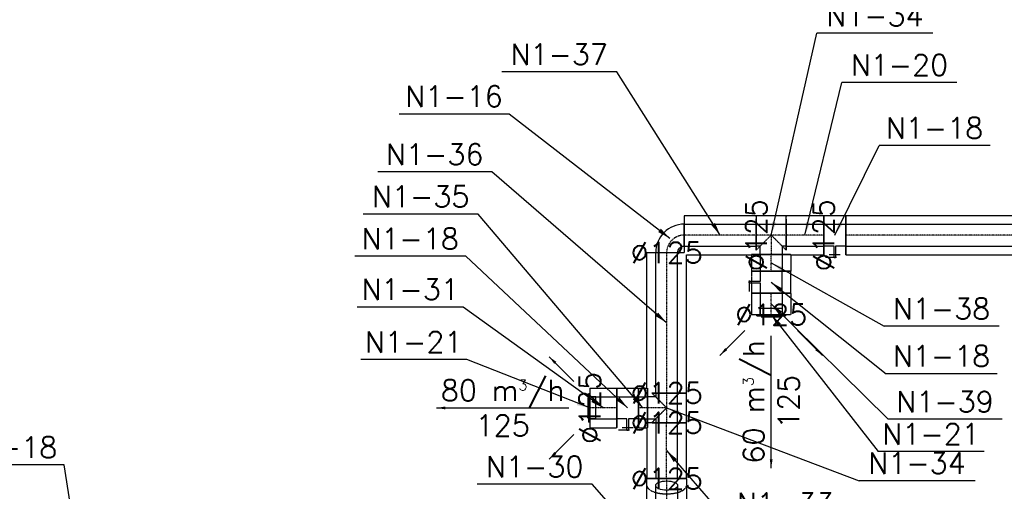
# Model space of a CAD drawing. Header units: millimetres. Extents: x -40063 to 512011, y 350190 to 687060.
# Tile 117 of 256: x 88964 to 94579, y 611710 to 614398. Entities that reach past the tile are written whole.
import ezdxf

# ---------------------------------------------------------------- set-up
doc = ezdxf.new("R2010")
doc.units = ezdxf.units.MM
doc.linetypes.add('DASHDOT', pattern=[1, 0.5, -0.25, 0, -0.25])
doc.linetypes.add('DASHED', pattern=[0.75, 0.5, -0.25])
doc.layers.get('0').update_dxf_attribs({"color": 8})
for name, color, linetype in [('FLUID-N1', 7, 'Continuous'), ('FLUID-N1-120-ARRGR', 7, 'Continuous'), ('FLUID-N1-120-DIM', 7, 'Continuous'), ('FLUID-N1-120-NUM', 7, 'Continuous'), ('FLUID-N1-INS', 7, 'Continuous'), ('FLUID-N1-SYM', 7, 'Continuous')]:
    doc.layers.add(name, color=color, linetype=linetype)
doc.styles.add('FDBES', font='simplex.shx')
doc.dimstyles.new('FDBES', dxfattribs={"dimscale": 50, "dimtxt": 4, "dimasz": 2.5, "dimexe": 0.8, "dimexo": 2, "dimgap": 1, "dimtad": 1, "dimdsep": 46, "dimtxsty": 'FDBES', "dimcen": 2.5, "dimclrd": 4, "dimclre": 5, "dimadec": 0, "dimazin": 0, "dimtfac": 1, "dimtmove": 0, "dimatfit": 3, "dimfxl": 1, "dimarcsym": 0})

# ---------------------------------------------------------------- blocks, each defined once
blk = doc.blocks.new('*U16728')
at = {"color": 5, "linetype": 'Continuous', "lineweight": -2}
for p, q in [((-917, 0), (-917, 62.5)), ((917, 62.5), (917, 0)), ((-917, -62.5), (-917, 0)), ((917, 0), (917, -62.5))]:
    blk.add_line(p, q, dxfattribs=at)
at = {"color": 0, "linetype": 'ByBlock', "lineweight": -2}
for p, q in [((917, 62.5), (-917, 62.5)), ((917, -62.5), (-917, -62.5))]:
    blk.add_line(p, q, dxfattribs=at)
at = {"layer": 'FLUID-N1-INS', "color": 5, "linetype": 'DASHED', "lineweight": -3}
for p, q in [((-917, 62.5), (-917, 112.5)), ((917, 112.5), (-917, 112.5)), ((917, 112.5), (917, 62.5)), ((-917, -112.5), (-917, -62.5)), ((917, -62.5), (917, -112.5)), ((917, -112.5), (-917, -112.5))]:
    blk.add_line(p, q, dxfattribs=at)
at = {"layer": 'FLUID-N1-SYM', "color": 5, "linetype": 'DASHDOT', "lineweight": -3}
blk.add_line((-917, 0), (917, 0), dxfattribs=at)
blk = doc.blocks.new('*U15550')
at = {"color": 0, "linetype": 'ByBlock', "lineweight": -2}
for p, q in [((62.5, 0, -62.5), (-62.5, 0, -62.5)), ((-62.5, 0, 62.5), (-4, 0, 62.5)), ((-31.2, 0, 112.5), (31.2, 0, 112.5)), ((43, 0, 125), (-10.1, 0, 125)), ((-4, 0, 62.5), (-4, 0, 127.5)), ((3.9, 0, 127.5), (-3.9, 0, 127.5)), ((4, 0, 127.5), (3.9, 0, 127.5)), ((4, 0, 127.5), (4, 0, 62.5)), ((4, 0, 62.5), (62.5, 0, 62.5)), ((51.8, 0, 125), (43, 0, 125)), ((-3.9, 0, 127.5), (-4, 0, 127.5))]:
    blk.add_line(p, q, dxfattribs=at)
at = {"layer": 'FLUID-N1-INS', "color": 5, "linetype": 'DASHED', "lineweight": -3}
for p, q in [((-62.5, 0, 112.5), (-62.5, 0, -112.5)), ((62.5, 0, -112.5), (-62.5, 0, -112.5)), ((62.5, 0, -112.5), (62.5, 0, 112.5))]:
    blk.add_line(p, q, dxfattribs=at)
blk = doc.blocks.new('*U15599')
at = {"color": 5, "linetype": 'Continuous', "lineweight": -2}
for p, q in [((-107.5, 0), (-107.5, 62.5)), ((107.5, 62.5), (107.5, 0)), ((-107.5, -62.5), (-107.5, 0)), ((107.5, 0), (107.5, -62.5))]:
    blk.add_line(p, q, dxfattribs=at)
at = {"color": 0, "linetype": 'ByBlock', "lineweight": -2}
for p, q in [((107.5, 62.5), (-107.5, 62.5)), ((107.5, -62.5), (-107.5, -62.5))]:
    blk.add_line(p, q, dxfattribs=at)
at = {"layer": 'FLUID-N1-INS', "color": 5, "linetype": 'DASHED', "lineweight": -3}
for p, q in [((-107.5, 62.5), (-107.5, 112.5)), ((107.5, 112.5), (-107.5, 112.5)), ((107.5, 110.5), (107.5, 103.9)), ((107.5, 93.5), (107.5, 62.5)), ((-107.5, -112.5), (-107.5, -62.5)), ((107.5, -62.5), (107.5, -85)), ((80, -112.5), (-107.5, -112.5))]:
    blk.add_line(p, q, dxfattribs=at)
at = {"layer": 'FLUID-N1-SYM', "color": 5, "linetype": 'DASHDOT', "lineweight": -3}
blk.add_line((-107.5, 0), (107.5, 0), dxfattribs=at)
blk = doc.blocks.new('*U15600')
at = {"color": 5, "linetype": 'Continuous', "lineweight": -2}
for p, q in [((-48, 62.5), (-48, 0)), ((48, 0), (48, 62.5)), ((-48, 0), (-48, -62.5)), ((48, -62.5), (48, 0))]:
    blk.add_line(p, q, dxfattribs=at)
at = {"color": 0, "linetype": 'ByBlock', "lineweight": -2}
for p, q in [((48, 62.5), (-48, 62.5)), ((48, -62.5), (-48, -62.5))]:
    blk.add_line(p, q, dxfattribs=at)
at = {"layer": 'FLUID-N1-INS', "color": 5, "linetype": 'DASHED', "lineweight": -3}
for p, q in [((-48, 112.5), (-48, 62.5)), ((45.5, 112.5), (-48, 112.5)), ((48, 62.5), (48, 112.5)), ((-48, -62.5), (-48, -112.5)), ((48, -112.5), (48, -62.5)), ((45.5, -112.5), (-48, -112.5))]:
    blk.add_line(p, q, dxfattribs=at)
at = {"layer": 'FLUID-N1-SYM', "color": 5, "linetype": 'DASHDOT', "lineweight": -3}
for p in [(-48, 0), (45.5, 0)]:
    blk.add_line(p, (48, 0), dxfattribs=at)
blk = doc.blocks.new('*U15566')
at = {"color": 0, "linetype": 'ByBlock', "lineweight": -2}
for p, q in [((-85, 62.5), (-62.5, 62.5)), ((-62.5, 62.5), (-62.5, 110)), ((62.5, 110), (62.5, 62.5)), ((62.5, 62.5), (85, 62.5)), ((85, -62.5), (-85, -62.5))]:
    blk.add_line(p, q, dxfattribs=at)
at = {"layer": 'FLUID-N1-INS', "color": 5, "linetype": 'DASHED', "lineweight": -3}
for p, q in [((112.5, 110), (-112.5, 110)), ((-85, 85), (-85, -107.4)), ((-85, 85), (0, 0)), ((0, 0), (85, 85)), ((85, -107.4), (85, 85)), ((-85, -110.5), (-85, -112.5)), ((85, -112.5), (85, -110.5)), ((85, -112.5), (-85, -112.5))]:
    blk.add_line(p, q, dxfattribs=at)
at = {"layer": 'FLUID-N1-SYM', "color": 5, "linetype": 'DASHDOT', "lineweight": -3}
for p, q in [((0, 0), (0, 110)), ((-85, 0), (85, 0))]:
    blk.add_line(p, q, dxfattribs=at)
blk = doc.blocks.new('*U15602')
at = {"color": 5, "linetype": 'Continuous', "lineweight": -2}
for p, q in [((-205.5, 0), (-205.5, 62.5)), ((205.5, 62.5), (205.5, 0)), ((-205.5, -62.5), (-205.5, 0)), ((205.5, 0), (205.5, -62.5))]:
    blk.add_line(p, q, dxfattribs=at)
at = {"color": 0, "linetype": 'ByBlock', "lineweight": -2}
for p, q in [((205.5, 62.5), (-205.5, 62.5)), ((205.5, -62.5), (-205.5, -62.5))]:
    blk.add_line(p, q, dxfattribs=at)
at = {"layer": 'FLUID-N1-INS', "color": 5, "linetype": 'DASHED', "lineweight": -3}
for p, q in [((205.5, 112.5), (-205.5, 112.5)), ((205.5, 112.5), (205.5, 62.5)), ((-205.5, 103.9), (-205.5, 110.5)), ((-205.5, 62.5), (-205.5, 93.5)), ((-205.5, -85), (-205.5, -62.5)), ((205.5, -62.5), (205.5, -100)), ((193, -112.5), (-178, -112.5))]:
    blk.add_line(p, q, dxfattribs=at)
at = {"layer": 'FLUID-N1-SYM', "color": 5, "linetype": 'DASHDOT', "lineweight": -3}
blk.add_line((-205.5, 0), (205.5, 0), dxfattribs=at)
blk = doc.blocks.new('*U16727')
at = {"color": 5, "linetype": 'Continuous', "lineweight": -2}
for p, q in [((81.2, 80), (81.2, 81.2)), ((81.2, -42.5), (81.2, 80)), ((81.2, -43.8), (81.2, -42.5)), ((-80, -81.2), (-81.2, -81.2)), ((42.5, -81.2), (-80, -81.2)), ((43.8, -81.2), (42.5, -81.2))]:
    blk.add_line(p, q, dxfattribs=at)
at = {"color": 0, "linetype": 'ByBlock', "lineweight": -2, "extrusion": (1.10275e-22, 9.92981e-29, -1)}
blk.add_ellipse((81.2, -81.2), major_axis=(-162.5, 0), ratio=1, start_param=0, end_param=1.570797, dxfattribs=at)
at = {"color": 0, "linetype": 'ByBlock', "lineweight": -2}
blk.add_ellipse((81.2, -81.2), major_axis=(0, 37.5), ratio=1, start_param=0, end_param=1.5708, dxfattribs=at)
at = {"layer": 'FLUID-N1-SYM', "color": 5, "linetype": 'DASHDOT', "lineweight": -3, "extrusion": (-2.15551e-33, -3.9596e-49, -1)}
blk.add_ellipse((81.2, -81.2), major_axis=(-100, 0), ratio=1, start_param=0, end_param=1.570796, dxfattribs=at)
blk = doc.blocks.new('*U16726')
at = {"color": 5, "linetype": 'Continuous', "lineweight": -2}
for p, q in [((-400, 62.5), (-400, 0)), ((400, 0), (400, 62.5)), ((-400, 0), (-400, -62.5)), ((400, -62.5), (400, 0))]:
    blk.add_line(p, q, dxfattribs=at)
at = {"color": 0, "linetype": 'ByBlock', "lineweight": -2}
for p, q in [((400, 62.5), (-400, 62.5)), ((400, -62.5), (-400, -62.5))]:
    blk.add_line(p, q, dxfattribs=at)
at = {"layer": 'FLUID-N1-INS', "color": 5, "linetype": 'DASHED', "lineweight": -3}
for p, q in [((400, 112.5), (-387.5, 112.5)), ((400, 62.5), (400, 112.5)), ((-400, 100), (-400, 62.5)), ((-400, -62.5), (-400, -112.5)), ((400, -85), (400, -62.5)), ((372.5, -112.5), (-400, -112.5))]:
    blk.add_line(p, q, dxfattribs=at)
at = {"layer": 'FLUID-N1-SYM', "color": 5, "linetype": 'DASHDOT', "lineweight": -3}
for p, q in [((-400, 0), (372.5, 0)), ((372.5, 0), (400, 0))]:
    blk.add_line(p, q, dxfattribs=at)
blk = doc.blocks.new('*U15605')
at = {"color": 0, "linetype": 'ByBlock', "lineweight": -2}
for p, q in [((62.5, 0, -62.5), (-62.5, 0, -62.5)), ((-62.5, 0, 62.5), (-4, 0, 62.5)), ((-4, 0, 62.5), (-4, 0, 127.5)), ((4, 0, 127.5), (4, 0, 62.5)), ((4, 0, 62.5), (62.5, 0, 62.5)), ((-10.1, 0, 125), (-1.2, 0, 125)), ((-4, 0, 127.5), (4, 0, 127.5)), ((4, 0, 112.5), (-4, 0, 112.5)), ((-1.2, 0, 125), (51.8, 0, 125))]:
    blk.add_line(p, q, dxfattribs=at)
at = {"layer": 'FLUID-N1-INS', "color": 5, "linetype": 'DASHED', "lineweight": -3}
for p, q in [((62.5, 0, -112.5), (-62.5, 0, -112.5)), ((-62.5, 0, -112.5), (-62.5, 0, 112.5)), ((62.5, 0, 112.5), (62.5, 0, -112.5)), ((-62.5, 0, 112.5), (-31.2, 0, 112.5)), ((-31.2, 0, 112.5), (-4, 0, 112.5)), ((4, 0, 112.5), (31.2, 0, 112.5)), ((31.2, 0, 112.5), (62.5, 0, 112.5))]:
    blk.add_line(p, q, dxfattribs=at)
blk = doc.blocks.new('*U16725')
at = {"color": 5, "linetype": 'Continuous', "lineweight": -2}
for p, q in [((-61, 62.5), (-61, 0)), ((61, 0), (61, 62.5)), ((-61, 0), (-61, -62.5)), ((61, -62.5), (61, 0))]:
    blk.add_line(p, q, dxfattribs=at)
at = {"color": 0, "linetype": 'ByBlock', "lineweight": -2}
for p, q in [((61, 62.5), (-61, 62.5)), ((61, -62.5), (-61, -62.5))]:
    blk.add_line(p, q, dxfattribs=at)
at = {"layer": 'FLUID-N1-INS', "color": 5, "linetype": 'DASHED', "lineweight": -3}
for p, q in [((-61, 112.5), (-61, 62.5)), ((61, 112.5), (-61, 112.5)), ((61, 62.5), (61, 112.5)), ((-61, -62.5), (-61, -112.5)), ((61, -112.5), (61, -62.5)), ((61, -112.5), (-61, -112.5))]:
    blk.add_line(p, q, dxfattribs=at)
at = {"layer": 'FLUID-N1-SYM', "color": 5, "linetype": 'DASHDOT', "lineweight": -3}
blk.add_line((-61, 0), (61, 0), dxfattribs=at)
blk = doc.blocks.new('*U16724')
at = {"color": 0, "linetype": 'ByBlock', "lineweight": -2}
for p, q in [((-81, 0, 7), (-79.4, 0, 7)), ((-81, 0, 7), (-81, 0, 0)), ((-79.4, 0, 7), (79.4, 0, 7)), ((-62.5, 0, 0), (-62.5, 0, -35)), ((62.5, 0, -35), (-62.5, 0, -35)), ((-57.5, 0, 12), (-56.4, 0, 12)), ((-56.3, 0, 12), (-57.5, 0, 12)), ((-56.4, 0, 12), (56.4, 0, 12)), ((-55.1, 0, 11.9), (-56.3, 0, 12)), ((-53.9, 0, 11.7), (-55.1, 0, 11.9)), ((-52.7, 0, 11.4), (-53.9, 0, 11.7)), ((-51.6, 0, 11), (-52.7, 0, 11.4)), ((-50.4, 0, 10.5), (-51.6, 0, 11)), ((-49.4, 0, 9.9), (-50.4, 0, 10.5)), ((-48.5, 0, 9.2), (-49.4, 0, 9.9)), ((-47.8, 0, 8.2), (-48.5, 0, 9.2)), ((-47.5, 0, 7), (-47.8, 0, 8.2)), ((47.8, 0, 8.2), (47.5, 0, 7)), ((48.5, 0, 9.2), (47.8, 0, 8.2)), ((49.4, 0, 9.9), (48.5, 0, 9.2)), ((50.4, 0, 10.5), (49.4, 0, 9.9)), ((51.6, 0, 11), (50.4, 0, 10.5)), ((52.7, 0, 11.4), (51.6, 0, 11)), ((53.9, 0, 11.7), (52.7, 0, 11.4)), ((55.1, 0, 11.9), (53.9, 0, 11.7)), ((56.3, 0, 12), (55.1, 0, 11.9)), ((57.5, 0, 12), (56.3, 0, 12)), ((56.4, 0, 12), (57.5, 0, 12)), ((62.5, 0, -35), (62.5, 0, 0)), ((79.4, 0, 7), (81, 0, 7)), ((81, 0, 0), (81, 0, 7))]:
    blk.add_line(p, q, dxfattribs=at)
blk = doc.blocks.new('*U16723')
at = {"color": 5, "linetype": 'Continuous', "lineweight": -2}
for p, q in [((-25, 0), (-25, 62.5)), ((25, 62.5), (25, 0)), ((-25, -62.5), (-25, 0)), ((25, 0), (25, -62.5))]:
    blk.add_line(p, q, dxfattribs=at)
at = {"color": 0, "linetype": 'ByBlock', "lineweight": -2}
for p, q in [((25, 62.5), (-25, 62.5)), ((25, -62.5), (-25, -62.5))]:
    blk.add_line(p, q, dxfattribs=at)
at = {"layer": 'FLUID-N1-INS', "color": 5, "linetype": 'DASHED', "lineweight": -3}
for p, q in [((-25, 62.5), (-25, 112.5)), ((25, 112.5), (-22.5, 112.5)), ((25, 112.5), (25, 62.5)), ((-25, -112.5), (-25, -62.5)), ((25, -62.5), (25, -112.5)), ((25, -112.5), (-22.5, -112.5))]:
    blk.add_line(p, q, dxfattribs=at)
at = {"layer": 'FLUID-N1-SYM', "color": 5, "linetype": 'DASHDOT', "lineweight": -3}
for q in [(25, 0), (-22.5, 0)]:
    blk.add_line((-25, 0), q, dxfattribs=at)
blk = doc.blocks.new('*U16722')
at = {"color": 5, "linetype": 'Continuous', "lineweight": -2}
for p, q in [((-85, 61.3), (-85, 62.5)), ((-85, -6.1), (-85, 12.2)), ((-85, -62.5), (-85, -61.3))]:
    blk.add_line(p, q, dxfattribs=at)
at = {"color": 0, "linetype": 'ByBlock', "lineweight": -2}
for p, q in [((-85, 62.5), (-62.5, 62.5)), ((-62.5, 62.5), (-62.5, 110)), ((62.5, 110), (62.5, 62.5)), ((62.5, 62.5), (85, 62.5)), ((85, -62.5), (-85, -62.5))]:
    blk.add_line(p, q, dxfattribs=at)
at = {"layer": 'FLUID-N1-INS', "color": 5, "linetype": 'DASHED', "lineweight": -3}
for p, q in [((-112.5, 110), (112.5, 110)), ((-85, 62.5), (-85, 85)), ((0, 0), (-85, 85)), ((-85, 12.2), (-85, 61.3)), ((85, 85), (0, 0)), ((85, 85), (85, -112.5)), ((-85, -61.3), (-85, -6.1)), ((-85, -112.5), (-85, -62.5)), ((85, -112.5), (-85, -112.5))]:
    blk.add_line(p, q, dxfattribs=at)
at = {"layer": 'FLUID-N1-SYM', "color": 5, "linetype": 'DASHDOT', "lineweight": -3}
for p, q in [((0, 0), (0, 110)), ((-85, 0), (85, 0))]:
    blk.add_line(p, q, dxfattribs=at)
blk = doc.blocks.new('*U15611')
at = {"color": 0, "linetype": 'ByBlock', "lineweight": -2}
for p, q in [((158.5, 0, -62.5), (-158.5, 0, -62.5)), ((-158.5, 0, 62.5), (158.5, 0, 62.5))]:
    blk.add_line(p, q, dxfattribs=at)
at = {"layer": 'FLUID-N1-INS', "color": 5, "linetype": 'DASHED', "lineweight": -3}
for p, q in [((131, 0, -112.5), (-158.5, 0, -112.5)), ((-158.5, 0, 112.5), (158.5, 0, 112.5)), ((158.5, 0, 112.5), (158.5, 0, -110)), ((-158.5, 0, -112.5), (-158.5, 0, 112.5))]:
    blk.add_line(p, q, dxfattribs=at)
at = {"layer": 'FLUID-N1-SYM', "color": 5, "linetype": 'DASHDOT', "lineweight": -3}
for p, q in [((-158.5, 0), (131, 0)), ((131, 0), (158.5, 0)), ((-158.5, 0), (-151.6, 0))]:
    blk.add_line(p, q, dxfattribs=at)
blk = doc.blocks.new('*U15472')
at = {"color": 0, "linetype": 'ByBlock', "lineweight": -2}
for p, q in [((62.5, 0, -62.5), (-62.5, 0, -62.5)), ((-62.5, 0, 62.5), (-4, 0, 62.5)), ((-31.2, 0, 112.5), (31.2, 0, 112.5)), ((43, 0, 125), (-10.1, 0, 125)), ((-3.9, 0, 127.5), (-4, 0, 127.5)), ((-4, 0, 62.5), (-4, 0, 127.5)), ((3.9, 0, 127.5), (-3.9, 0, 127.5)), ((4, 0, 127.5), (3.9, 0, 127.5)), ((4, 0, 127.5), (4, 0, 62.5)), ((4, 0, 62.5), (62.5, 0, 62.5)), ((51.8, 0, 125), (43, 0, 125))]:
    blk.add_line(p, q, dxfattribs=at)
at = {"layer": 'FLUID-N1-INS', "color": 5, "linetype": 'DASHED', "lineweight": -3}
for p, q in [((62.5, 0, -112.5), (-62.5, 0, -112.5)), ((62.5, 0, -112.5), (62.5, 0, 112.5)), ((-62.5, 0, 112.5), (-62.5, 0, -112.5))]:
    blk.add_line(p, q, dxfattribs=at)
blk = doc.blocks.new('*U16721')
at = {"color": 5, "linetype": 'Continuous', "lineweight": -2}
for p, q in [((-76.5, 0), (-76.5, 62.5)), ((76.5, 62.5), (76.5, 0)), ((-76.5, -62.5), (-76.5, 0)), ((76.5, 0), (76.5, -62.5))]:
    blk.add_line(p, q, dxfattribs=at)
at = {"color": 0, "linetype": 'ByBlock', "lineweight": -2}
for p, q in [((76.5, 62.5), (-76.5, 62.5)), ((76.5, -62.5), (-76.5, -62.5))]:
    blk.add_line(p, q, dxfattribs=at)
at = {"layer": 'FLUID-N1-INS', "color": 5, "linetype": 'DASHED', "lineweight": -3}
for p, q in [((-76.5, 62.5), (-76.5, 112.5)), ((76.5, 112.5), (-76.5, 112.5)), ((76.5, 112.5), (76.5, 62.5)), ((-76.5, -112.5), (-76.5, -62.5)), ((76.5, -62.5), (76.5, -112.5)), ((76.5, -112.5), (-76.5, -112.5))]:
    blk.add_line(p, q, dxfattribs=at)
at = {"layer": 'FLUID-N1-SYM', "color": 5, "linetype": 'DASHDOT', "lineweight": -3}
blk.add_line((-76.5, 0), (76.5, 0), dxfattribs=at)
blk = doc.blocks.new('*U16720')
at = {"color": 0, "linetype": 'ByBlock', "lineweight": -2}
for p, q in [((0, 81, 7), (0, 0, 7)), ((0, 81, 0), (0, 81, 7)), ((0, 0, -35), (0, 62.5, -35)), ((0, 62.5, -35), (0, 62.5, 0)), ((0, 57.5, 12), (0, 0, 12)), ((0, 57.5, 12), (0, 56.3, 12)), ((0, 56.3, 12), (0, 55.1, 11.9)), ((0, 55.1, 11.9), (0, 53.9, 11.7)), ((0, 53.9, 11.7), (0, 52.7, 11.4)), ((0, 52.7, 11.4), (0, 51.6, 11)), ((0, 51.6, 11), (0, 50.4, 10.5)), ((0, 50.4, 10.5), (0, 49.4, 9.9)), ((0, 49.4, 9.9), (0, 48.5, 9.2)), ((0, 48.5, 9.2), (0, 47.8, 8.2)), ((0, 47.8, 8.2), (0, 47.5, 7)), ((0, 0, 12), (0, -57.5, 12)), ((0, 0, 7), (0, -81, 7)), ((0, -62.5, -35), (0, 0, -35)), ((0, -47.8, 8.2), (0, -47.5, 7)), ((0, -48.5, 9.2), (0, -47.8, 8.2)), ((0, -49.4, 9.9), (0, -48.5, 9.2)), ((0, -50.4, 10.5), (0, -49.4, 9.9)), ((0, -51.6, 11), (0, -50.4, 10.5)), ((0, -52.7, 11.4), (0, -51.6, 11)), ((0, -53.9, 11.7), (0, -52.7, 11.4)), ((0, -55.1, 11.9), (0, -53.9, 11.7)), ((0, -56.3, 12), (0, -55.1, 11.9)), ((0, -57.5, 12), (0, -56.3, 12)), ((0, -62.5, -35), (0, -62.5, 0)), ((0, -81, 0), (0, -81, 7))]:
    blk.add_line(p, q, dxfattribs=at)
blk = doc.blocks.new('*U16718')
at = {"color": 0, "linetype": 'ByBlock', "lineweight": -2}
for p, q in [((112.5, 0, -62.5), (-112.5, 0, -62.5)), ((-112.5, 0, 62.5), (112.5, 0, 62.5)), ((112.5, 0, 62.5), (152.5, 0, 62.5)), ((152.5, 0, -62.5), (112.5, 0, -62.5))]:
    blk.add_line(p, q, dxfattribs=at)
at = {"color": 5, "linetype": 'Continuous', "lineweight": -2}
for p, q in [((152.5, 0, 60.1), (152.5, 0, 60.1)), ((152.5, 0, -60.1), (152.5, 0, 60.1)), ((152.5, 0, -60.1), (152.5, 0, -60.1))]:
    blk.add_line(p, q, dxfattribs=at)
at = {"color": 5, "linetype": 'Continuous', "lineweight": -3, "extrusion": (-1.22465e-16, 1, 3.06162e-16)}
for centre, start_param, end_param in [((-112.5, 0), 3.141593, 6.283185), ((-112.5, 0), 1.570796, 3.141593), ((112.5, 0), 3.141593, 6.283185), ((112.5, 0), 0, 1.570796), ((112.5, 0), 1.570796, 3.141593), ((-112.5, 0), 0, 1.570796)]:
    blk.add_ellipse(centre, major_axis=(0, 0, 62.5), ratio=0.420665, start_param=start_param, end_param=end_param, dxfattribs=at)
at = {"color": 5, "linetype": 'Continuous', "lineweight": -3, "extrusion": (1.22465e-16, -1, -3.06162e-16)}
for start_param, end_param in [(3.141593, 6.283185), (0, 1.570796), (1.570796, 3.141593)]:
    blk.add_ellipse((112.5, 0), major_axis=(0, 0, -62.5), ratio=0.420665, start_param=start_param, end_param=end_param, dxfattribs=at)
at = {"layer": 'FLUID-N1-INS', "color": 5, "linetype": 'DASHED', "lineweight": -3}
for p, q in [((-112.5, 0, -112.5), (-152.5, 0, -112.5)), ((-152.5, 0, 112.5), (-152.5, 0, -112.5)), ((112.5, 0, -112.5), (-112.5, 0, -112.5)), ((152.5, 0, -112.5), (112.5, 0, -112.5)), ((152.5, 0, -112.5), (152.5, 0, -60.1)), ((-152.5, 0, 112.5), (-112.5, 0, 112.5)), ((-112.5, 0, 112.5), (112.5, 0, 112.5)), ((112.5, 0, 112.5), (152.5, 0, 112.5)), ((152.5, 0, 60.1), (152.5, 0, 112.5))]:
    blk.add_line(p, q, dxfattribs=at)
at = {"layer": 'FLUID-N1-INS', "color": 5, "linetype": 'DASHED', "lineweight": -3, "extrusion": (1.22465e-16, -1, -3.06162e-16)}
for centre, start_param, end_param in [((-112.5, 0), 0, 3.141593), ((112.5, 0), 0, 1.006981), ((112.5, 0), 2.134612, 3.141593), ((112.5, 0), 1.006981, 2.134612)]:
    blk.add_ellipse(centre, major_axis=(0, 0, -112.5), ratio=0.420665, start_param=start_param, end_param=end_param, dxfattribs=at)
at = {"layer": 'FLUID-N1-INS', "color": 5, "linetype": 'DASHED', "lineweight": -3, "extrusion": (-1.22465e-16, 1, 3.06162e-16)}
for start_param, end_param in [(4.148573, 4.163928), (5.26085, 5.276205)]:
    blk.add_ellipse((-112.5, 0), major_axis=(0, 0, 112.5), ratio=0.420665, start_param=start_param, end_param=end_param, dxfattribs=at)
at = {"layer": 'FLUID-N1-SYM', "color": 5, "linetype": 'DASHDOT', "lineweight": -3}
for p, q in [((-112.5, 0), (112.5, 0)), ((112.5, 0), (152.5, 0)), ((-152.5, 0), (-112.5, 0))]:
    blk.add_line(p, q, dxfattribs=at)
blk = doc.blocks.new('*U15881')
at = {"color": 7, "insert": (0, -377.1), "char_height": 120, "attachment_point": 5, "rotation": 90, "style": 'FDBES'}
blk.add_mtext('60 m{\\A2;\\H0.5x;3}/h\\P125', dxfattribs=at)
at = {"color": 7}
blk.add_leader([(0, -754.3), (0, 0)], dimstyle='FDBES', override={"dimscale": 20, "dimclrd": 7}, dxfattribs=at)
blk = doc.blocks.new('*U15882')
at = {"color": 7}
blk.add_leader([(141.4, -141.4), (0, 0)], dimstyle='FDBES', override={"dimscale": 20, "dimclrd": 7}, dxfattribs=at)
blk = doc.blocks.new('*U15883')
at = {"color": 7}
blk.add_leader([(-141.4, -141.4), (0, 0)], dimstyle='FDBES', override={"dimscale": 20, "dimclrd": 7}, dxfattribs=at)
blk = doc.blocks.new('*U15889')
at = {"color": 7, "insert": (0, 377.1), "char_height": 120, "attachment_point": 5, "rotation": 270, "style": 'FDBES'}
blk.add_mtext('80 m{\\A2;\\H0.5x;3}/h\\P125', dxfattribs=at)
at = {"color": 7}
blk.add_leader([(0, 754.3), (0, 0)], dimstyle='FDBES', override={"dimscale": 20, "dimclrd": 7}, dxfattribs=at)
blk = doc.blocks.new('*U15890')
at = {"color": 7}
blk.add_leader([(-141.4, 141.4), (0, 0)], dimstyle='FDBES', override={"dimscale": 20, "dimclrd": 7}, dxfattribs=at)
blk = doc.blocks.new('*U15891')
at = {"color": 7}
blk.add_leader([(141.4, 141.4), (0, 0)], dimstyle='FDBES', override={"dimscale": 20, "dimclrd": 7}, dxfattribs=at)
blk = doc.blocks.new('*U16271')
at = {"color": 7}
blk.add_line((-118.3, 762.8), (-751.4, 762.8), dxfattribs=at)
at = {"color": 7, "insert": (-434.8, 762.8), "char_height": 120, "attachment_point": 5, "style": 'FDBES'}
blk.add_mtext('N1-18\\P ', dxfattribs=at)
at = {"color": 7}
blk.add_leader([(0, 0), (-118.3, 762.8)], dimstyle='FDBES', override={"dimscale": 30, "dimclrd": 7, "dimclre": 7}, dxfattribs=at)
blk = doc.blocks.new('*U16287')
at = {"color": 7}
blk.add_line((-424.4, 484.4), (-1080.4, 484.4), dxfattribs=at)
at = {"color": 7, "insert": (-752.4, 484.4), "char_height": 120, "attachment_point": 5, "style": 'FDBES'}
blk.add_mtext('N1-30\\P ', dxfattribs=at)
at = {"color": 7}
blk.add_leader([(0, 0), (-424.4, 484.4)], dimstyle='FDBES', override={"dimscale": 30, "dimclrd": 7, "dimclre": 7}, dxfattribs=at)
blk = doc.blocks.new('*U16290')
at = {"color": 7}
blk.add_line((1005.6, -401.1), (349.6, -401.1), dxfattribs=at)
at = {"color": 7, "insert": (677.6, -401.1), "char_height": 120, "attachment_point": 5, "style": 'FDBES'}
blk.add_mtext('N1-33\\P ', dxfattribs=at)
at = {"color": 7}
blk.add_leader([(0, 0), (349.6, -401.1)], dimstyle='FDBES', override={"dimscale": 30, "dimclrd": 7, "dimclre": 7}, dxfattribs=at)
blk = doc.blocks.new('*U16291')
at = {"color": 7}
blk.add_line((1758.5, -414.7), (1096.8, -414.7), dxfattribs=at)
at = {"color": 7, "insert": (1427.6, -414.7), "char_height": 120, "attachment_point": 5, "style": 'FDBES'}
blk.add_mtext('N1-34\\P ', dxfattribs=at)
at = {"color": 7}
blk.add_leader([(0, 0), (1096.8, -414.7)], dimstyle='FDBES', override={"dimscale": 30, "dimclrd": 7, "dimclre": 7}, dxfattribs=at)
blk = doc.blocks.new('*U16292')
at = {"color": 7}
blk.add_line((-939.4, 1105.3), (-1595.4, 1105.3), dxfattribs=at)
at = {"color": 7, "insert": (-1267.4, 1105.3), "char_height": 120, "attachment_point": 5, "style": 'FDBES'}
blk.add_mtext('N1-35\\P ', dxfattribs=at)
at = {"color": 7}
blk.add_leader([(0, 0), (-939.4, 1105.3)], dimstyle='FDBES', override={"dimscale": 30, "dimclrd": 7, "dimclre": 7}, dxfattribs=at)
blk = doc.blocks.new('*U16293')
at = {"color": 7}
blk.add_line((-923.3, 865.3), (-1556.4, 865.3), dxfattribs=at)
at = {"color": 7, "insert": (-1239.9, 865.3), "char_height": 120, "attachment_point": 5, "style": 'FDBES'}
blk.add_mtext('N1-18\\P ', dxfattribs=at)
at = {"color": 7}
blk.add_leader([(0, 0), (-923.3, 865.3)], dimstyle='FDBES', override={"dimscale": 30, "dimclrd": 7, "dimclre": 7}, dxfattribs=at)
blk = doc.blocks.new('*U16294')
at = {"color": 7}
blk.add_line((-798.6, 575.3), (-1403.1, 575.3), dxfattribs=at)
at = {"color": 7, "insert": (-1100.8, 575.3), "char_height": 120, "attachment_point": 5, "style": 'FDBES'}
blk.add_mtext('N1-31\\P ', dxfattribs=at)
at = {"color": 7}
blk.add_leader([(0, 0), (-798.6, 575.3)], dimstyle='FDBES', override={"dimscale": 30, "dimclrd": 7, "dimclre": 7}, dxfattribs=at)
blk = doc.blocks.new('*U16295')
at = {"color": 7}
blk.add_line((-702.1, 275.3), (-1306.6, 275.3), dxfattribs=at)
at = {"color": 7, "insert": (-1004.3, 275.3), "char_height": 120, "attachment_point": 5, "style": 'FDBES'}
blk.add_mtext('N1-21\\P ', dxfattribs=at)
at = {"color": 7}
blk.add_leader([(0, 0), (-702.1, 275.3)], dimstyle='FDBES', override={"dimscale": 30, "dimclrd": 7, "dimclre": 7}, dxfattribs=at)
blk = doc.blocks.new('*U16296')
at = {"color": 7}
blk.add_line((-997.2, 860.4), (-1647.5, 860.4), dxfattribs=at)
at = {"color": 7, "insert": (-1322.4, 860.4), "char_height": 120, "attachment_point": 5, "style": 'FDBES'}
blk.add_mtext('N1-36\\P ', dxfattribs=at)
at = {"color": 7}
blk.add_leader([(0, 0), (-997.2, 860.4)], dimstyle='FDBES', override={"dimscale": 30, "dimclrd": 7, "dimclre": 7}, dxfattribs=at)
blk = doc.blocks.new('*U16297')
at = {"color": 7}
blk.add_line((-917.4, 709.2), (-1544.8, 709.2), dxfattribs=at)
at = {"color": 7, "insert": (-1231.1, 709.2), "char_height": 120, "attachment_point": 5, "style": 'FDBES'}
blk.add_mtext('N1-16\\P ', dxfattribs=at)
at = {"color": 7}
blk.add_leader([(0, 0), (-917.4, 709.2)], dimstyle='FDBES', override={"dimscale": 30, "dimclrd": 7, "dimclre": 7}, dxfattribs=at)
blk = doc.blocks.new('*U16298')
at = {"color": 7}
blk.add_line((-589.9, 930.4), (-1245.9, 930.4), dxfattribs=at)
at = {"color": 7, "insert": (-917.9, 930.4), "char_height": 120, "attachment_point": 5, "style": 'FDBES'}
blk.add_mtext('N1-37\\P ', dxfattribs=at)
at = {"color": 7}
blk.add_leader([(0, 0), (-589.9, 930.4)], dimstyle='FDBES', override={"dimscale": 30, "dimclrd": 7, "dimclre": 7}, dxfattribs=at)
blk = doc.blocks.new('*U16299')
at = {"color": 7}
blk.add_line((922.5, 1150.4), (260.8, 1150.4), dxfattribs=at)
at = {"color": 7, "insert": (591.6, 1150.4), "char_height": 120, "attachment_point": 5, "style": 'FDBES'}
blk.add_mtext('N1-34\\P ', dxfattribs=at)
at = {"color": 7}
blk.add_leader([(0, 0), (260.8, 1150.4)], dimstyle='FDBES', override={"dimscale": 30, "dimclrd": 7, "dimclre": 7}, dxfattribs=at)
blk = doc.blocks.new('*U16300')
at = {"color": 7}
blk.add_line((1299.6, -361.6), (643.6, -361.6), dxfattribs=at)
at = {"color": 7, "insert": (971.6, -361.6), "char_height": 120, "attachment_point": 5, "style": 'FDBES'}
blk.add_mtext('N1-38\\P ', dxfattribs=at)
at = {"color": 7}
blk.add_leader([(0, 0), (643.6, -361.6)], dimstyle='FDBES', override={"dimscale": 30, "dimclrd": 7, "dimclre": 7}, dxfattribs=at)
blk = doc.blocks.new('*U16301')
at = {"color": 7}
blk.add_line((1288.2, -521.1), (655.1, -521.1), dxfattribs=at)
at = {"color": 7, "insert": (971.6, -521.1), "char_height": 120, "attachment_point": 5, "style": 'FDBES'}
blk.add_mtext('N1-18\\P ', dxfattribs=at)
at = {"color": 7}
blk.add_leader([(0, 0), (655.1, -521.1)], dimstyle='FDBES', override={"dimscale": 30, "dimclrd": 7, "dimclre": 7}, dxfattribs=at)
blk = doc.blocks.new('*U16302')
at = {"color": 7}
blk.add_line((1316.8, -657.6), (666.5, -657.6), dxfattribs=at)
at = {"color": 7, "insert": (991.6, -657.6), "char_height": 120, "attachment_point": 5, "style": 'FDBES'}
blk.add_mtext('N1-39\\P ', dxfattribs=at)
at = {"color": 7}
blk.add_leader([(0, 0), (666.5, -657.6)], dimstyle='FDBES', override={"dimscale": 30, "dimclrd": 7, "dimclre": 7}, dxfattribs=at)
blk = doc.blocks.new('*U16303')
at = {"color": 7}
blk.add_line((1213.9, -780.6), (609.3, -780.6), dxfattribs=at)
at = {"color": 7, "insert": (911.6, -780.6), "char_height": 120, "attachment_point": 5, "style": 'FDBES'}
blk.add_mtext('N1-21\\P ', dxfattribs=at)
at = {"color": 7}
blk.add_leader([(0, 0), (609.3, -780.6)], dimstyle='FDBES', override={"dimscale": 30, "dimclrd": 7, "dimclre": 7}, dxfattribs=at)
blk = doc.blocks.new('*U16304')
at = {"color": 7}
blk.add_line((867.1, 870.4), (211.1, 870.4), dxfattribs=at)
at = {"color": 7, "insert": (539.1, 870.4), "char_height": 120, "attachment_point": 5, "style": 'FDBES'}
blk.add_mtext('N1-20\\P ', dxfattribs=at)
at = {"color": 7}
blk.add_leader([(0, 0), (211.1, 870.4)], dimstyle='FDBES', override={"dimscale": 30, "dimclrd": 7, "dimclre": 7}, dxfattribs=at)
blk = doc.blocks.new('*U16305')
at = {"color": 7}
blk.add_line((885.7, 510.4), (252.6, 510.4), dxfattribs=at)
at = {"color": 7, "insert": (569.1, 510.4), "char_height": 120, "attachment_point": 5, "style": 'FDBES'}
blk.add_mtext('N1-18\\P ', dxfattribs=at)
at = {"color": 7}
blk.add_leader([(0, 0), (252.6, 510.4)], dimstyle='FDBES', override={"dimscale": 30, "dimclrd": 7, "dimclre": 7}, dxfattribs=at)

msp = doc.modelspace()

# ---------------------------------------------------------------- block references
at = {"layer": 'FLUID-N1', "color": 5, "linetype": 'Continuous', "extrusion": (-1.22465e-16, 0, -1)}
for name, p in [('*U15602', (-92959.14905, 613170.12975, -110)), ('*U15599', (-93442.14905, 613170.12975, -110)), ('*U16728', (-94591.64905, 613170.12975, -110))]:
    msp.add_blockref(name, p, dxfattribs=at)
at = {"layer": 'FLUID-N1', "color": 5, "linetype": 'Continuous'}
for name, p, rotation in [('*U15566', (93249.64905, 613170.12975, 110), 180), ('*U16726', (92653.64905, 612670.16613, 110), 270), ('*U15600', (93249.64905, 613012.12975, 110), 90), ('*U16725', (93249.64905, 612778.12975, 110), 90)]:
    msp.add_blockref(name, p, dxfattribs=dict(at, rotation=rotation))
at = {"layer": 'FLUID-N1', "color": 5, "linetype": 'Continuous', "extrusion": (-2.46519e-32, -1, -6.12323e-17), "rotation": 180}
for name, p in [('*U15550', (93612.14905, 110, -613170.12975)), ('*U15472', (92431.14905, 110, -612185.2025))]:
    msp.add_blockref(name, p, dxfattribs=at)
at = {"layer": 'FLUID-N1', "color": 5, "linetype": 'Continuous', "extrusion": (-1.22465e-16, 0, -1)}
for name, p, rotation in [('*U16727', (-92672.39905, 613151.37975, -110), 270), ('*U16721', (-92292.12071, 612185.2025, -110), 360)]:
    msp.add_blockref(name, p, dxfattribs=dict(at, rotation=rotation))
at = {"layer": 'FLUID-N1', "color": 5, "linetype": 'Continuous', "extrusion": (-1, 1.83697e-16, 6.12323e-17)}
msp.add_blockref('*U15605', (-612901.62975, 110, -93249.64905), dxfattribs=at)
at = {"layer": 'FLUID-N1', "color": 5, "linetype": 'Continuous', "extrusion": (-6.12323e-17, -1, 6.12323e-17)}
msp.add_blockref('*U16724', (93249.64905, 110, -612717.12975), dxfattribs=at)
at = {"layer": 'FLUID-N1', "color": 5, "linetype": 'Continuous', "extrusion": (1.22465e-16, 0, -1), "rotation": 360}
msp.add_blockref('*U16723', (-92518.64905, 612185.2025, -110), dxfattribs=at)
at = {"layer": 'FLUID-N1', "color": 5, "linetype": 'Continuous', "extrusion": (2.44929e-16, -1.22465e-16, -1), "rotation": 270}
msp.add_blockref('*U16722', (-92653.64905, 612185.2025, -110), dxfattribs=at)
at = {"layer": 'FLUID-N1', "color": 5, "linetype": 'Continuous', "extrusion": (-1, 0, 6.12323e-17), "rotation": 89.99999999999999}
msp.add_blockref('*U16720', (-612185.2025, 110, -92215.62071), dxfattribs=at)
at = {"layer": 'FLUID-N1', "color": 5, "linetype": 'Continuous', "extrusion": (1, -1.22465e-16, -6.12323e-17), "rotation": 360}
msp.add_blockref('*U15611', (611941.67014, 110, 92653.64905), dxfattribs=at)
at = {"layer": 'FLUID-N1', "color": 5, "linetype": 'Continuous', "extrusion": (1, -1.22465e-16, -3.06162e-16), "rotation": 180}
msp.add_blockref('*U16718', (611630.28652, 110, 92653.64905), dxfattribs=at)
at = {"layer": 'FLUID-N1-120-ARRGR'}
for name, p in [('*U15883', (93098.93837, 612626.41908, 110)), ('*U15882', (93400.35973, 612626.41908, 110)), ('*U15881', (93249.64905, 612597.12975, 110))]:
    msp.add_blockref(name, p, dxfattribs=at)
at = {"layer": 'FLUID-N1-120-ARRGR', "rotation": 89.99999999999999}
for name, p in [('*U15891', (92124.91003, 612335.91318, 110)), ('*U15889', (92095.62071, 612185.2025, 110)), ('*U15890', (92124.91003, 612034.49182, 110))]:
    msp.add_blockref(name, p, dxfattribs=at)
at = {"layer": 'FLUID-N1-120-NUM', "linetype": 'ByBlock'}
for name, p in [('*U16299', (93249.64905, 613170.12975, 110)), ('*U16298', (92959.14905, 613170.12975, 110)), ('*U16304', (93442.14905, 613170.12975, 110)), ('*U16297', (92672.39905, 613151.37975, 110)), ('*U16305', (93612.14905, 613170.12975, 110)), ('*U16296', (92653.64905, 612670.16613, 110)), ('*U16292', (92518.64905, 612185.2025, 110)), ('*U16293', (92431.14905, 612185.2025, 110)), ('*U16300', (93249.64905, 613012.12975, 110)), ('*U16301', (93249.64905, 612901.62975, 110)), ('*U16294', (92292.12071, 612185.2025, 110)), ('*U16302', (93249.64905, 612778.12975, 110)), ('*U16303', (93249.64905, 612717.12975, 110)), ('*U16295', (92215.62071, 612185.2025, 110)), ('*U16291', (92653.64905, 612185.2025, 110)), ('*U16271', (89336.10041, 611097.75163, 14.94796)), ('*U16290', (92653.64905, 611941.67014, 110)), ('*U16287', (92653.64905, 611266.18145, -112.45109))]:
    msp.add_blockref(name, p, dxfattribs=at)

# ---------------------------------------------------------------- texts
at = {"layer": 'FLUID-N1-120-DIM', "color": 7, "char_height": 120, "attachment_point": 5, "rotation": 90, "style": 'FDBES'}
for insert in [(93164.64905, 613170.12975, 110), (93549.64905, 613170.12975, 110), (92215.62071, 612185.2025, 110)]:
    msp.add_mtext('∅125\\P', dxfattribs=dict(at, insert=insert))
at = {"layer": 'FLUID-N1-120-DIM', "color": 7, "char_height": 120, "attachment_point": 5, "style": 'FDBES'}
for insert in [(92653.64905, 613070.16613, 110), (93249.64905, 612717.12975, 110), (92653.64905, 612270.2025, 110), (92653.64905, 612100.17014, 110), (92653.64905, 611782.78652, 110)]:
    msp.add_mtext('∅125\\P', dxfattribs=dict(at, insert=insert))

doc.saveas('drawing.dxf')
